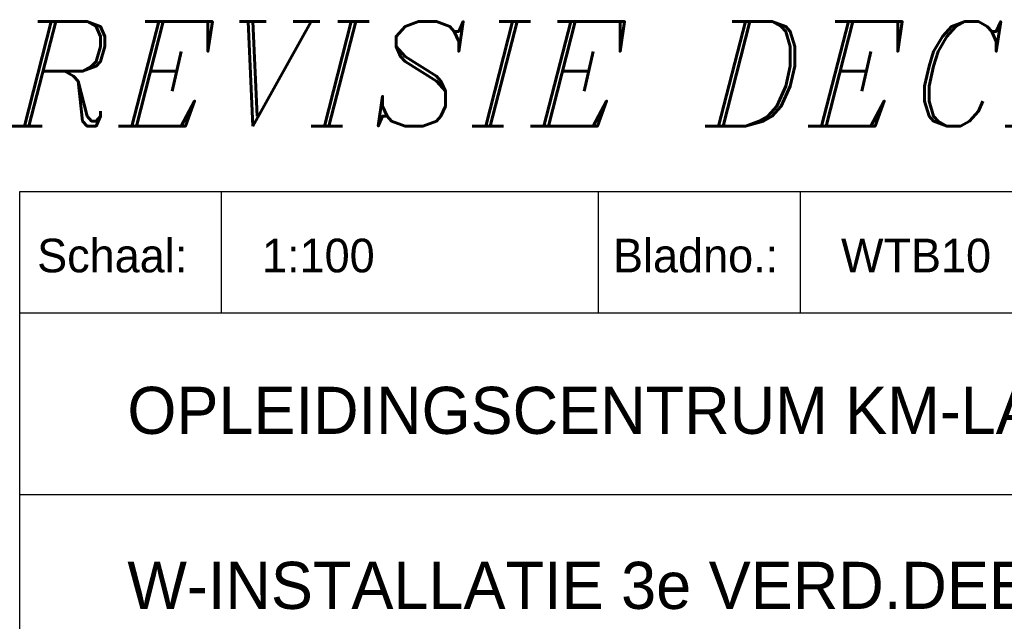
# Model space of a CAD drawing. Extents: x -36528 to 124080, y 290752 to 374852.
# Tile 58 of 66: x 105580 to 112893, y 294860 to 299329. Entities that reach past the tile are written whole.
import ezdxf

# ---------------------------------------------------------------- set-up
doc = ezdxf.new("R2010")
doc.units = 0
doc.header["$LTSCALE"] = 100
doc.layers.get('0').update_dxf_attribs({"linetype": 'CONTINUOUS'})
doc.layers.add('BL$4----', color=7, linetype='CONTINUOUS')
doc.layers.add('WL561---', color=4, linetype='CONTINUOUS')
doc.styles.add('BURO-025', font='BUROFONT.shx', dxfattribs={"height": 250})
doc.styles.add('BURO-035', font='BUROFONT.shx', dxfattribs={"height": 350})
doc.styles.add('BURO-050', font='BUROFONT.shx', dxfattribs={"height": 500})
doc.styles.add('ITALICC', font='italicc', dxfattribs={"width": 10, "height": 10})

# ---------------------------------------------------------------- blocks, each defined once
blk = doc.blocks.new('KUIJPERSKLEUR')
at = {"color": 1}
for p, q in [((-185, 10), (-185, 73)), ((-185, 73), (-10, 73)), ((-170, 64), (-170, 73)), ((-142, 64), (-142, 73)), ((-127, 64), (-127, 73)), ((-185, 64), (-10, 64)), ((-185, 50.5), (-55, 50.5))]:
    blk.add_line(p, q, dxfattribs=at)
at = {"color": 1, "style": 'BURO-025'}
for s, p in [('Schaal:', (-183.704, 67)), ('Bladno.:', (-140.935, 67))]:
    blk.add_text(s, height=2.5, dxfattribs=at).set_placement(p)
at = {"color": 150, "style": 'BURO-025'}
for tag, p in [('TKSCHAAL', (-167, 67)), ('TKBLADNR', (-124, 67)), ('TKDATCREAT', (-81, 67)), ('TKDATA', (-30, 67)), ('TKINIT', (-30, 58)), ('PRPRLEID', (-30, 49)), ('PRGRLEID', (-30, 40))]:
    blk.add_attdef(tag, p, '', height=2.5, dxfattribs=at)
at = {"color": 3, "style": 'BURO-035'}
for tag, p in [('PROMSCHR', (-177, 55)), ('TK1OMSCHR', (-177, 42))]:
    blk.add_attdef(tag, p, '', height=3.5, dxfattribs=at)
at = {"color": 1, "style": 'BURO-025'}
blk.add_attdef('TKFILE', (-4, 40), '', height=2.5, rotation=90, dxfattribs=at)
blk.add_attdef('PRNAAM', (-30, 31.5), '', height=2.5, dxfattribs=at)
at = {"color": 4, "style": 'BURO-050'}
blk.add_attdef('TKTEKNR', (-48, 19), '', height=5, dxfattribs=at)

msp = doc.modelspace()

# ---------------------------------------------------------------- block references
at = {"layer": 'BL$4----'}
ref = msp.add_blockref('KUIJPERSKLEUR', (124079.808, 290752.102), dxfattribs=dict(at, xscale=100, yscale=100, zscale=100))
ref.add_attrib('TKSCHAAL', '1:100', (107379.808, 297452.102), dxfattribs={"layer": '0', "color": 150, "height": 250, "style": 'BURO-025'})
ref.add_attrib('TKBLADNR', 'WTB10', (111679.808, 297452.102), dxfattribs={"layer": '0', "color": 150, "height": 250, "style": 'BURO-025'})
ref.add_attrib('PROMSCHR', 'OPLEIDINGSCENTRUM KM-LAAN HELMOND', (106379.808, 296252.102), dxfattribs={"layer": '0', "color": 3, "height": 350, "style": 'BURO-035'})
ref.add_attrib('TK1OMSCHR', 'W-INSTALLATIE 3e VERD.DEEL B+DAK 2e VERD.', (106379.808, 294952.102), dxfattribs={"layer": '0', "color": 3, "height": 350, "style": 'BURO-035'})

# ---------------------------------------------------------------- texts
at = {"layer": 'WL561---', "color": 5, "linetype": 'CONTINUOUS', "style": 'ITALICC'}
msp.add_text('REVISIE DECEMBER 2002', height=776.16, dxfattribs=at).set_placement((105514.725, 298538.866))

doc.saveas('drawing.dxf')
